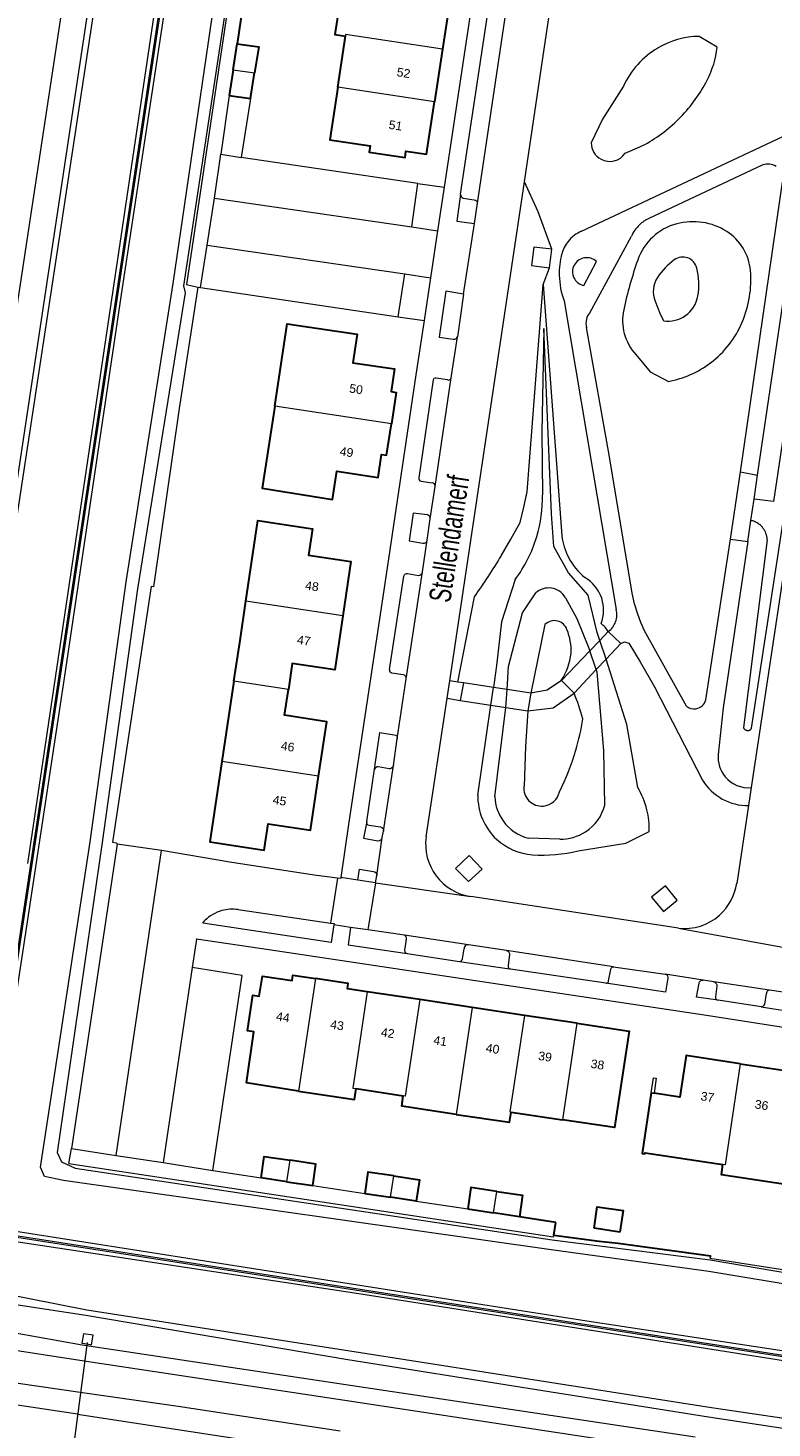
# Model space of a CAD drawing. Header units: metres. Extents: x 120324 to 133000, y 395500 to 402438.
# Tile 43 of 95: x 126300 to 126386, y 399395 to 399556. Entities that reach past the tile are written whole.
import ezdxf

# ---------------------------------------------------------------- set-up
doc = ezdxf.new("R2010")
doc.units = ezdxf.units.M
doc.linetypes.add('DGN1', pattern=[76.057638, 0, -76.057638])
doc.linetypes.add('DGN2', pattern=[101.410184, 50.705092, -50.705092])
for name, color, linetype, lineweight, true_color in [('gg-afsc-erfafscheiding', 7, 'Continuous', 0, 0x00ff32), ('gg-afsc-geluidsscherm', 7, 'Continuous', 13, 0x967800), ('gg-afsc-hekwerk', 7, 'Continuous', 30, 0x00d228), ('gg-afsc-muur', 7, 'Continuous', 13, 0xffc800), ('gg-bbg-tussenscheiding', 7, 'Continuous', 0, 0x967800), ('gg-knt-BGT kruinlijn', 7, 'Continuous', 0, 0x787878), ('gg-kntw-bovenkant insteek waterloop', 7, 'Continuous', 0, 0xa0a0ff), ('gg-kntw-greppel-droge sloot', 7, 'DGN2', 0, 0x00c8ff), ('gg-kwrk-duiker nz buis', 7, 'DGN2', 0, 0x969696), ('gg-kwrk-kunstwerk', 7, 'Continuous', 0, 0xd2d2d2), ('gg-kwrk-kunstwerk niveau 01', 7, 'Continuous', 0, 0xd2d2d2), ('gg-kwrk-uitstroombak niveau min 01', 7, 'Continuous', 0, 0x477c96), ('gt-grn-groengrens', 7, 'Continuous', 0, 0x96c800), ('gt-grn-weggrens', 7, 'Continuous', 0, 0x787878)]:
    doc.layers.add(name, color=color, linetype=linetype, lineweight=lineweight, true_color=true_color)
for name, color, linetype, lineweight in [('gg-anno-huisnummerreeks BGT', 7, 'Continuous', 13), ('gg-anno-openbare ruimte label', 7, 'Continuous', 13), ('gg-bbg-bijgebouw', 1, 'Continuous', 30), ('gg-bbg-hoofdgebouw', 1, 'Continuous', 30), ('gg-bbg-luifel en loopbrug', 1, 'DGN2', 0), ('gg-knt-bovenkant onderkant talud', 7, 'Continuous', 0), ('gg-knt-verharding', 7, 'Continuous', 0), ('gg-knt-verharding nz', 7, 'DGN2', 0), ('gt-grn-vlakafsluiter', 6, 'DGN1', 0)]:
    doc.layers.add(name, color=color, linetype=linetype, lineweight=lineweight)
doc.styles.add('StyleArial', font='arial.ttf')

msp = doc.modelspace()

# ---------------------------------------------------------------- linework, layer by layer
at = {"layer": 'gg-afsc-erfafscheiding'}
for p, q in [((126323.35, 399548.2), (126322.39, 399541.45)), ((126322.39, 399541.45), (126324.74, 399541.1))]:
    msp.add_line(p, q, dxfattribs=at)
at = {"layer": 'gg-afsc-erfafscheiding', "flags": 128}
msp.add_lwpolyline([(126314.68, 399491.81), (126314.38, 399491.84), (126309.97, 399462.52), (126310.36, 399462.46), (126310.51, 399462.29)], dxfattribs=at)
at = {"layer": 'gg-afsc-geluidsscherm', "flags": 128}
for points in [[(126433.52, 399396.19), (126294.27, 399417.89), (126294.31, 399418.57), (126384.69, 400018.49), (126392.39, 400081.87), (126401.39, 400173.18), (126405.81, 400237.07), (126415.18, 400254.39), (126416.93, 400270.19), (126421.51, 400378.06), (126422.45, 400394.05), (126423.96, 400411.15), (126518.09, 400411.48), (126520.28, 400409.53)], [(126433.52, 399396.19), (126433.54, 399396.34), (126294.44, 399418.02), (126294.46, 399418.55), (126384.84, 400018.47), (126392.54, 400081.86), (126401.54, 400173.16), (126405.96, 400237.06), (126415.32, 400254.32), (126417.08, 400270.17), (126421.65, 400378.05), (126422.6, 400394.04), (126424.1, 400410.99), (126518.09, 400411.33), (126520.28, 400409.37)]]:
    msp.add_lwpolyline(points, dxfattribs=at)
at = {"layer": 'gg-afsc-hekwerk'}
for p, q in [((126325.13, 399560.09), (126324.28, 399554.13)), ((126360.85, 399418.89), (126356.66, 399419.54)), ((126360.62, 399417.42), (126360.85, 399418.89))]:
    msp.add_line(p, q, dxfattribs=at)
at = {"layer": 'gg-afsc-hekwerk', "flags": 128}
msp.add_lwpolyline([(126360.62, 399417.42), (126365.8, 399416.72), (126367.98, 399416.51), (126378.61, 399415.04)], dxfattribs=at)
at = {"layer": 'gg-afsc-muur', "flags": 128}
msp.add_lwpolyline([(126371.79, 399433.74), (126372.05, 399435.49), (126372.37, 399435.45), (126372.11, 399433.7)], dxfattribs=at)
at = {"layer": 'gg-bbg-bijgebouw'}
for p, q in [((126323.81, 399551.16), (126324.28, 399554.13)), ((126323.81, 399551.16), (126323.35, 399548.2)), ((126325.8, 399547.84), (126326.27, 399550.8)), ((126323.35, 399548.2), (126325.8, 399547.84)), ((126329.96, 399423.55), (126327, 399424)), ((126329.96, 399423.55), (126332.93, 399423.11)), ((126338.9, 399422.21), (126341.86, 399421.77)), ((126344.82, 399421.32), (126341.86, 399421.77)), ((126350.73, 399420.43), (126353.69, 399419.99)), ((126356.66, 399419.54), (126353.69, 399419.99)), ((126368.19, 399417.78), (126365.22, 399418.21))]:
    msp.add_line(p, q, dxfattribs=at)
at = {"layer": 'gg-bbg-bijgebouw', "flags": 128}
for points in [[(126324.28, 399554.13), (126326.74, 399553.77), (126326.27, 399550.8)], [(126327, 399424), (126327.37, 399426.45), (126330.33, 399426.01)], [(126332.93, 399423.11), (126333.29, 399425.57), (126330.33, 399426.01)], [(126342.23, 399424.22), (126339.27, 399424.66), (126338.9, 399422.21)], [(126342.23, 399424.22), (126345.19, 399423.77), (126344.82, 399421.32)], [(126354.06, 399422.44), (126351.09, 399422.88), (126350.73, 399420.43)], [(126354.06, 399422.44), (126357.02, 399422), (126356.66, 399419.54)], [(126365.22, 399418.21), (126365.58, 399420.67), (126368.55, 399420.24), (126368.19, 399417.78)]]:
    msp.add_lwpolyline(points, dxfattribs=at)
at = {"layer": 'gg-bbg-hoofdgebouw'}
for p, q in [((126348.75, 399559.54), (126347.83, 399553.52)), ((126335.8, 399549.16), (126336.68, 399555.02)), ((126347.83, 399553.52), (126346.91, 399547.49)), ((126323.89, 399480.99), (126322.51, 399471.78)), ((126345.21, 399444.45), (126339.19, 399445.35)), ((126351.22, 399443.54), (126345.21, 399444.45)), ((126357.24, 399442.64), (126351.22, 399443.54)), ((126363.26, 399441.73), (126357.24, 399442.64)), ((126337.92, 399434.24), (126343.33, 399433.41)), ((126371.79, 399433.74), (126372.11, 399433.7)), ((126355.7, 399431.55), (126361.59, 399430.67))]:
    msp.add_line(p, q, dxfattribs=at)
at = {"layer": 'gg-bbg-hoofdgebouw', "flags": 128}
for points in [[(126336.42, 399561.39), (126335.49, 399555.21), (126336.68, 399555.02)], [(126335.8, 399549.16), (126334.89, 399543.13), (126339.54, 399542.43), (126339.43, 399541.7), (126343.53, 399541.08), (126343.64, 399541.81), (126345.99, 399541.46), (126346.91, 399547.49)], [(126328.57, 399512.57), (126330, 399522.01), (126338.04, 399520.8), (126337.55, 399517.54), (126342.32, 399516.82), (126341.92, 399514.22), (126342.52, 399514.13), (126341.97, 399510.52)], [(126328.57, 399512.57), (126327.14, 399503.13), (126335.2, 399501.84), (126335.69, 399505.09), (126340.44, 399504.38), (126340.83, 399507), (126341.42, 399506.91), (126341.97, 399510.52)], [(126325.27, 399490.19), (126326.65, 399499.44), (126332.91, 399498.49), (126332.46, 399495.46), (126337.32, 399494.73), (126336.4, 399488.51)], [(126323.89, 399480.99), (126324.59, 399485.65), (126325.27, 399490.19)], [(126336.4, 399488.51), (126335.47, 399482.3), (126330.58, 399483.02), (126330.14, 399480.05)], [(126333.61, 399470.11), (126334.54, 399476.31), (126329.69, 399477.08), (126330.14, 399480.05)], [(126322.51, 399471.78), (126321.13, 399462.54), (126327.35, 399461.61), (126327.81, 399464.63), (126332.67, 399463.91), (126333.61, 399470.11)], [(126331.32, 399433.96), (126325.32, 399434.89), (126326.18, 399440.74), (126325.46, 399440.86), (126326.07, 399444.96), (126326.8, 399444.85), (126327.16, 399447.16), (126330.57, 399446.65), (126330.67, 399447.25), (126333.26, 399446.86)], [(126339.19, 399445.35), (126336.93, 399445.7), (126337.02, 399446.29), (126333.26, 399446.86)], [(126363.26, 399441.73), (126369.27, 399440.83), (126367.59, 399429.78), (126361.59, 399430.67)], [(126381.99, 399437.09), (126375.78, 399438.02), (126375.07, 399433.26), (126372.11, 399433.7)], [(126381.99, 399437.09), (126388.2, 399436.16), (126387.48, 399431.36), (126390.42, 399430.93)], [(126331.32, 399433.96), (126337.73, 399432.97), (126337.92, 399434.24)], [(126349.38, 399431.28), (126343.15, 399432.22), (126343.33, 399433.41)], [(126371.79, 399433.74), (126370.76, 399426.8), (126371.07, 399426.76), (126371.09, 399426.86), (126380.02, 399425.53)], [(126349.38, 399431.28), (126355.51, 399430.37), (126355.7, 399431.55)], [(126390.74, 399430.88), (126389.53, 399422.78), (126389.21, 399422.82), (126389.23, 399422.92), (126379.84, 399424.33), (126380.02, 399425.53)]]:
    msp.add_lwpolyline(points, dxfattribs=at)
at = {"layer": 'gg-bbg-luifel en loopbrug'}
msp.add_line((126325.8, 399547.84), (126324.74, 399541.1), dxfattribs=at)
at = {"layer": 'gg-bbg-tussenscheiding'}
for p, q in [((126323.81, 399551.16), (126326.27, 399550.8)), ((126346.91, 399547.49), (126335.8, 399549.16)), ((126341.97, 399510.52), (126328.57, 399512.57)), ((126336.4, 399488.51), (126325.27, 399490.19)), ((126330.14, 399480.05), (126323.89, 399480.99)), ((126333.61, 399470.11), (126322.51, 399471.78)), ((126333.26, 399446.86), (126331.32, 399433.96)), ((126351.22, 399443.54), (126349.38, 399431.28)), ((126363.26, 399441.73), (126361.59, 399430.67)), ((126329.96, 399423.55), (126330.33, 399426.01)), ((126341.86, 399421.77), (126342.23, 399424.22)), ((126353.69, 399419.99), (126354.06, 399422.44))]:
    msp.add_line(p, q, dxfattribs=at)
at = {"layer": 'gg-bbg-tussenscheiding', "flags": 128}
for points in [[(126347.83, 399553.52), (126336.7, 399555.19), (126336.68, 399555.02)], [(126339.19, 399445.35), (126337.53, 399434.3), (126337.92, 399434.24)], [(126345.21, 399444.45), (126343.54, 399433.37), (126343.33, 399433.41)], [(126357.24, 399442.64), (126355.57, 399431.56), (126355.7, 399431.55)], [(126381.99, 399437.09), (126380.26, 399425.49), (126380.02, 399425.53)]]:
    msp.add_lwpolyline(points, dxfattribs=at)
at = {"layer": 'gg-knt-BGT kruinlijn', "flags": 128}
for points in [[(126300.24, 399460.06), (126317.15, 399573.62), (126327.85, 399643.47), (126345.99, 399764.26)], [(126332.51, 399664.4), (126327, 399627.41), (126326.35, 399625.57), (126325.75, 399624.25), (126321.63, 399595.51), (126311.05, 399526.14), (126304.4, 399481.34), (126295.28, 399421.41)], [(126298.62, 399417.9), (126364.38, 399407.6), (126399.15, 399402.33), (126431.76, 399397.41), (126433.87, 399396.78), (126434.09, 399396.11), (126433.45, 399395.66), (126412.32, 399399), (126379.48, 399404.18), (126338.24, 399410.69), (126295.09, 399417.22)]]:
    msp.add_lwpolyline(points, dxfattribs=at)
at = {"layer": 'gg-knt-bovenkant onderkant talud'}
for p, q in [((126379.35, 399553.73), (126377.29, 399554.99)), ((126359.37, 399526.52), (126361.52, 399497.66)), ((126349.6, 399480.89), (126351.49, 399490.67)), ((126359.59, 399487.49), (126357.95, 399479.61)), ((126366.61, 399483.51), (126365.89, 399485.67)), ((126365.48, 399482.32), (126364.73, 399484.46)), ((126353.39, 399478.24), (126353.67, 399480.27)), ((126355.1, 399477.98), (126355.24, 399480.02)), ((126351.88, 399467.93), (126353.39, 399478.24)), ((126353.84, 399467.71), (126355.1, 399477.98)), ((126361.3, 399462.86), (126357.69, 399462.98))]:
    msp.add_line(p, q, dxfattribs=at)
at = {"layer": 'gg-knt-bovenkant onderkant talud', "flags": 128}
for points in [[(126434.42, 399388.98), (126411.64, 399392.76), (126378.69, 399397.61), (126337.19, 399404.11), (126307.02, 399408.81), (126293.82, 399411.42), (126291.52, 399412.39), (126289.26, 399414.33), (126287.82, 399416.56), (126287.7, 399418.68), (126288.23, 399421.75), (126293.23, 399462.2), (126310.8, 399577.42), (126321.79, 399641.66), (126324.83, 399661.28)], [(126368.6, 399549.29), (126366.2, 399545.49), (126364.9, 399542.76)], [(126368.81, 399541.57), (126370.48, 399542.3), (126371.07, 399542.58)], [(126360.38, 399530.55), (126358.8, 399534.84), (126357.23, 399538.3)], [(126354.57, 399495.36), (126355.69, 399497.27), (126356.76, 399499.19), (126357.18, 399500.96), (126357.56, 399502.73), (126359.37, 399526.52)], [(126372.25, 399524.61), (126372.76, 399523.22), (126373.21, 399522.34)], [(126365.89, 399485.67), (126365.59, 399486.59), (126364.55, 399490.86), (126362.31, 399493.43), (126360.6, 399496.43), (126360.35, 399500.21), (126359.47, 399521.45), (126359.24, 399509.62), (126359.29, 399502.38)], [(126370.01, 399518.48), (126371.66, 399516.48), (126373.76, 399515.39)], [(126356.16, 399492.67), (126354.59, 399487.82), (126354.01, 399482.8), (126353.67, 399480.27)], [(126355.24, 399480.02), (126355.41, 399482.68), (126357.01, 399488.84), (126358.55, 399491.12)], [(126361.94, 399490.57), (126363.25, 399488.17), (126364.54, 399484.99), (126364.73, 399484.46)], [(126370.23, 399468.81), (126369, 399476.03), (126366.61, 399483.51)], [(126366.46, 399466.77), (126366.33, 399473.05), (126365.59, 399482.01), (126365.48, 399482.32)], [(126357.61, 399477.59), (126357.37, 399473.48), (126357.19, 399468.94)], [(126363.41, 399461.53), (126368.88, 399462.41), (126371.54, 399463.74)]]:
    msp.add_lwpolyline(points, dxfattribs=at)
at = {"layer": 'gg-knt-bovenkant onderkant talud'}
for centre, radius, start, end in [((126377.51, 399545.17), 9.82, 91.3352, 120.5079), ((126377.54, 399545.14), 9.86, 120.5488, 155.1235), ((126368.64, 399554.93), 10.78, 332.5712, 353.592), ((126362.24, 399558.25), 17.99, 315.8732, 332.5721), ((126362.22, 399558.3), 18.04, 299.3675, 315.7955), ((126367.04, 399542.78), 2.14, 180.5733, 241.6793), ((126367.04, 399542.78), 2.14, 241.6044, 325.4976), ((126376.38, 399527.2), 6.5, 104.8709, 160.9909), ((126376.58, 399526.47), 7.25, 57.67, 104.9007), ((126377.3, 399527.61), 5.9, 4.9631, 57.6618), ((126418.59, 399512.62), 51.16, 160.9475, 167.5793), ((126379.54, 399522.5), 8.53, 126.7947, 145.5138), ((126375.42, 399528.01), 1.65, 13.8723, 126.8425), ((126369.32, 399526.51), 7.93, 350.5025, 13.8257), ((126370.82, 399527.05), 12.4, 336.8689, 4.9363), ((126374.84, 399525.73), 2.82, 145.512, 203.3049), ((126373.72, 399525.78), 3.47, 305.0129, 350.51), ((126374.28, 399522.37), 5.78, 167.5007, 222.358), ((126373.72, 399525.79), 3.48, 261.7322, 304.9741), ((126371.67, 399526.68), 11.48, 307.082, 336.9043), ((126371.63, 399526.74), 11.55, 280.6397, 307.0715), ((126343.74, 399502.03), 15.56, 343.4076, 1.2714), ((126343.7, 399502.04), 15.6, 323.0601, 343.4289), ((126368.86, 399498.62), 7.41, 187.4665, 207.3485), ((126282.42, 399539.36), 84.51, 324.8146, 328.6207), ((126368.83, 399498.61), 7.38, 207.3702, 230.9356), ((126362, 399489.15), 4.32, 18.3746, 59.6965), ((126360.02, 399489.49), 2.2, 81.9957, 132.2324), ((126360.02, 399489.49), 2.2, 29.3706, 82.0092), ((126362, 399489.15), 4.32, 338.9196, 18.3693), ((126360.67, 399486.41), 1.53, 76.0094, 135.0551), ((126360.67, 399486.41), 1.53, 18.9381, 75.843), ((126356.29, 399484.51), 6.3, 357.1574, 22.3365), ((126363.69, 399484.66), 3.76, 32.5969, 51.4948), ((126355.21, 399485.05), 7.42, 327.5068, 353.422), ((126340.87, 399470.38), 23.91, 15.2533, 22.732), ((126336, 399481.03), 28.28, 343.6312, 351.1297), ((126336.03, 399481.03), 28.25, 333.2071, 343.6096), ((126359.23, 399468.71), 2.06, 173.6297, 274.9959), ((126362.6, 399464.13), 8.95, 13.6623, 31.5044), ((126358.61, 399467.79), 6.73, 178.7888, 227.1086), ((126358.95, 399467.94), 5.12, 182.5351, 215.6875), ((126359.23, 399468.71), 2.06, 275.0707, 348.471), ((126361.38, 399468.12), 5.26, 303.1697, 345.1646), ((126362.67, 399464.13), 8.88, 357.4602, 13.7801), ((126358.94, 399467.93), 5.11, 215.6416, 255.8092), ((126358.63, 399467.8), 6.74, 227.0597, 266.0822), ((126361.37, 399468.14), 5.28, 269.2269, 303.0787), ((126359.32, 399478.03), 17, 266.1148, 283.9172)]:
    msp.add_arc(centre, radius, start, end, dxfattribs=at)
at = {"layer": 'gg-knt-verharding'}
for p, q in [((126349.91, 399536.89), (126354.88, 399569.86)), ((126357.23, 399538.3), (126361.45, 399566.52)), ((126363.79, 399532.64), (126388.2, 399544.11)), ((126321.66, 399536.43), (126322.39, 399541.45)), ((126344.99, 399538.12), (126324.74, 399541.1)), ((126394.27, 399542.12), (126383.26, 399468.78)), ((126384.59, 399540.24), (126371.51, 399534.1)), ((126383.99, 399504.65), (126389.16, 399539.55)), ((126344.31, 399533.12), (126344.99, 399538.12)), ((126348.67, 399481.03), (126357.23, 399538.3)), ((126382.04, 399505.01), (126386.86, 399538.26)), ((126320.84, 399531.04), (126321.66, 399536.43)), ((126348.02, 399537.68), (126347.27, 399532.68)), ((126351.49, 399533.51), (126351.83, 399535.83)), ((126344.31, 399533.12), (126347.27, 399532.68)), ((126350.24, 399525.4), (126351.49, 399533.51)), ((126369.5, 399532.04), (126364.71, 399523.23)), ((126320.05, 399526.16), (126320.84, 399531.04)), ((126360.12, 399528.44), (126360.38, 399530.55)), ((126364.07, 399526.38), (126365.49, 399529.15)), ((126318.45, 399526.51), (126319.76, 399526.22)), ((126342.74, 399522.82), (126343.5, 399527.73)), ((126343.5, 399527.73), (126346.46, 399527.29)), ((126346.46, 399527.29), (126345.72, 399522.39)), ((126319.76, 399526.22), (126320.05, 399526.16)), ((126320.05, 399526.16), (126342.74, 399522.82)), ((126350.24, 399525.4), (126349.56, 399520.52)), ((126348.83, 399515.8), (126349.56, 399520.52)), ((126346.41, 399499.64), (126347, 399503.34)), ((126346.07, 399497.19), (126346.41, 399499.64)), ((126345.55, 399493.54), (126346.07, 399497.19)), ((126378.05, 399478.85), (126380.87, 399497.3)), ((126342.64, 399474.36), (126343.66, 399481.25)), ((126348.36, 399479.04), (126348.67, 399481.03)), ((126349.6, 399480.89), (126348.67, 399481.03)), ((126350.23, 399480.79), (126349.6, 399480.89)), ((126345.94, 399463.13), (126348.36, 399479.04)), ((126348.36, 399479.04), (126349.87, 399478.79)), ((126342.19, 399471.3), (126342.64, 399474.36)), ((126339.13, 399464.89), (126340.02, 399470.89)), ((126383.26, 399468.78), (126382.95, 399466.71)), ((126382.95, 399466.71), (126381.61, 399457.79)), ((126310.51, 399462.29), (126305.25, 399427.35)), ((126315.57, 399461.57), (126310.51, 399462.29)), ((126340.3, 399458.71), (126340.92, 399463.06)), ((126340.92, 399463.06), (126341.04, 399463.77)), ((126335.77, 399458.39), (126334.97, 399453.24)), ((126340.15, 399457.86), (126338.13, 399458.16)), ((126340.15, 399457.86), (126339.28, 399452.45)), ((126340.15, 399457.86), (126340.3, 399458.71)), ((126374.91, 399452.66), (126351.08, 399456.27)), ((126320.32, 399453.22), (126320.56, 399453.53)), ((126339.28, 399452.45), (126337.29, 399452.73)), ((126319.6, 399451.38), (126319.11, 399448.15)), ((126343.47, 399451.84), (126339.28, 399452.45)), ((126343.6, 399451.75), (126343.47, 399451.84)), ((126343.77, 399449.75), (126349.77, 399448.84)), ((126355.18, 399450.07), (126350.81, 399450.73)), ((126349.77, 399448.84), (126355.52, 399447.99)), ((126367.47, 399448.23), (126373.37, 399447.39)), ((126377.76, 399446.67), (126373.37, 399447.39)), ((126378.99, 399446.51), (126377.76, 399446.67)), ((126388.73, 399445.03), (126385.36, 399445.54)), ((126384.39, 399443.64), (126379.46, 399444.38)), ((126304.93, 399425.64), (126305.25, 399427.35)), ((126305.25, 399427.35), (126310.37, 399426.57)), ((126310.37, 399426.57), (126315.77, 399425.76)), ((126315.77, 399425.76), (126321.46, 399424.84)), ((126321.46, 399424.84), (126327, 399424)), ((126332.93, 399423.11), (126338.9, 399422.21)), ((126344.82, 399421.32), (126350.73, 399420.43)), ((126306.72, 399402.98), (126295.96, 399404.61)), ((126336.61, 399398.44), (126306.72, 399402.98)), ((126306.26, 399399.37), (126285.34, 399402.37)), ((126305.94, 399396.87), (126291, 399399.1)), ((126305.94, 399396.87), (126335.71, 399392.33))]:
    msp.add_line(p, q, dxfattribs=at)
at = {"layer": 'gg-knt-verharding', "flags": 128}
for points in [[(126354.05, 399578.28), (126353.9, 399577.09), (126351.91, 399563.63), (126348.02, 399537.68)], [(126325.66, 399572.16), (126325.27, 399572.22), (126318.45, 399526.51)], [(126349.91, 399536.89), (126349.49, 399533.77), (126351.49, 399533.51)], [(126349.91, 399536.89), (126349.94, 399536.72), (126350.02, 399536.58), (126350.1, 399536.5), (126350.2, 399536.43), (126351.48, 399536.24), (126351.61, 399536.19), (126351.72, 399536.1), (126351.8, 399535.97), (126351.83, 399535.83)], [(126360.38, 399530.55), (126358.33, 399530.81), (126358.06, 399528.7), (126360.12, 399528.44)], [(126350.24, 399525.4), (126348.23, 399525.74), (126347.46, 399520.47), (126349.07, 399520.24), (126349.24, 399520.24), (126349.4, 399520.32), (126349.49, 399520.41), (126349.56, 399520.52)], [(126361.78, 399524.63), (126365.03, 399505.34), (126367.76, 399489.22)], [(126345.72, 399522.39), (126344.78, 399516.16), (126341.21, 399492.22), (126337.09, 399464.81), (126336.17, 399458.45)], [(126375.83, 399478.14), (126371.01, 399486.77), (126370.6, 399487.72), (126370.24, 399488.69), (126369.87, 399489.88), (126369.58, 399491.09), (126366.98, 399506.73), (126364.37, 399521.56)], [(126348.4, 399515.56), (126347.12, 399515.77), (126346.98, 399515.77), (126346.85, 399515.71), (126346.77, 399515.59), (126345.1, 399504.34), (126345.1, 399504.22), (126345.14, 399504.11), (126345.24, 399504), (126345.38, 399503.94), (126346.65, 399503.74)], [(126348.73, 399515.64), (126348.79, 399515.71), (126348.83, 399515.8)], [(126346.41, 399499.64), (126346.4, 399499.78), (126346.34, 399499.91), (126346.23, 399500.02), (126346.09, 399500.07), (126344.48, 399500.28), (126343.99, 399497.11), (126345.59, 399496.84)], [(126345.93, 399496.91), (126346.03, 399497.04), (126346.07, 399497.19)], [(126382.87, 399497.01), (126380.06, 399477.94), (126379.46, 399472.58)], [(126341.75, 399482.32), (126343.39, 399493.06), (126343.46, 399493.19), (126343.57, 399493.3), (126343.68, 399493.35), (126343.8, 399493.36), (126345.08, 399493.12), (126345.23, 399493.16), (126345.36, 399493.23), (126345.48, 399493.37), (126345.55, 399493.54)], [(126368.3, 399485.3), (126368.73, 399485.5), (126369.22, 399485.36), (126370.52, 399483.23), (126372.15, 399480.35), (126377.66, 399469.63)], [(126343.32, 399481.73), (126342.03, 399481.93), (126341.92, 399481.96), (126341.83, 399482.02)], [(126361.47, 399481.06), (126359.84, 399479.97), (126357.95, 399479.61)], [(126357.61, 399477.59), (126360.55, 399477.95), (126362.93, 399479.62)], [(126340.02, 399470.89), (126340.65, 399475.11), (126342.3, 399474.85), (126342.46, 399474.79), (126342.58, 399474.67), (126342.64, 399474.52), (126342.64, 399474.36)], [(126342.19, 399471.3), (126342.12, 399471.14), (126341.99, 399471.01), (126341.86, 399470.95), (126341.71, 399470.93), (126340.46, 399471.16), (126340.33, 399471.15), (126340.21, 399471.1), (126340.1, 399471.01), (126340.02, 399470.89)], [(126339.13, 399464.89), (126338.78, 399462.98), (126340.42, 399462.68), (126340.59, 399462.7), (126340.74, 399462.78), (126340.85, 399462.91), (126340.92, 399463.06)], [(126339.13, 399464.89), (126339.12, 399464.76), (126339.16, 399464.63), (126339.26, 399464.52), (126339.41, 399464.47), (126340.72, 399464.29), (126340.86, 399464.22), (126340.97, 399464.11), (126341.04, 399463.95), (126341.04, 399463.77)], [(126335.77, 399458.39), (126333.12, 399458.75), (126323.43, 399460.21), (126315.57, 399461.57)], [(126350.81, 399457.99), (126352.4, 399459.41), (126350.91, 399460.99), (126349.34, 399459.48), (126350.81, 399457.99)], [(126338.13, 399458.16), (126338.3, 399459.42), (126339.9, 399459.16), (126340.07, 399459.11), (126340.2, 399459.01), (126340.28, 399458.87), (126340.3, 399458.71)], [(126336.17, 399458.45), (126336.15, 399458.34), (126335.77, 399458.39)], [(126371.82, 399456.22), (126373.18, 399454.56), (126374.76, 399455.85), (126373.41, 399457.51), (126371.82, 399456.22)], [(126324.38, 399454.78), (126332.15, 399453.64), (126334.97, 399453.24)], [(126335.35, 399453.02), (126335.05, 399451.01), (126320.32, 399453.22)], [(126334.97, 399453.24), (126335.38, 399453.19), (126335.35, 399453.02)], [(126337.29, 399452.73), (126337.01, 399450.73), (126343.77, 399449.75)], [(126422.98, 399435.84), (126409.22, 399437.91), (126405.57, 399438.44), (126397.04, 399439.75), (126387.21, 399441.22), (126378.14, 399442.63), (126327.91, 399450.15), (126319.6, 399451.38)], [(126343.65, 399451.38), (126343.47, 399450.12), (126343.49, 399449.98), (126343.55, 399449.86), (126343.65, 399449.79), (126343.77, 399449.75)], [(126349.77, 399448.84), (126349.85, 399448.83), (126349.99, 399448.89), (126350.09, 399449), (126350.14, 399449.14), (126350.33, 399450.28)], [(126350.81, 399450.73), (126350.66, 399450.73), (126350.53, 399450.69)], [(126355.18, 399450.07), (126355.34, 399450.01), (126355.46, 399449.9), (126355.52, 399449.76), (126355.52, 399449.61), (126355.35, 399448.37), (126355.36, 399448.22), (126355.42, 399448.09), (126355.52, 399447.99)], [(126321.46, 399424.84), (126324.85, 399447.22), (126319.11, 399448.15)], [(126366.58, 399446.33), (126355.65, 399447.94), (126355.52, 399447.99)], [(126366.58, 399446.33), (126366.68, 399446.35), (126366.8, 399446.42), (126366.87, 399446.51), (126366.9, 399446.62), (126367.15, 399447.9), (126367.2, 399448.05), (126367.31, 399448.16), (126367.47, 399448.23)], [(126373.37, 399447.39), (126373.53, 399447.32), (126373.65, 399447.19), (126373.69, 399447.04), (126373.68, 399446.9), (126373.44, 399445.32), (126366.58, 399446.33)], [(126379.46, 399444.38), (126376.98, 399444.75), (126377.27, 399446.35), (126377.33, 399446.51), (126377.45, 399446.62), (126377.6, 399446.68), (126377.76, 399446.67)], [(126378.99, 399446.51), (126379.13, 399446.43), (126379.24, 399446.31), (126379.3, 399446.16), (126379.32, 399446.01), (126379.15, 399444.78), (126379.15, 399444.65), (126379.2, 399444.53), (126379.31, 399444.43), (126379.46, 399444.38)], [(126384.39, 399443.64), (126384.52, 399443.65), (126384.65, 399443.7), (126384.75, 399443.8), (126384.81, 399443.92), (126385.01, 399445.15)], [(126384.39, 399443.64), (126388.79, 399442.95), (126389.07, 399444.55), (126389.07, 399444.72), (126389.01, 399444.87), (126388.89, 399444.98), (126388.73, 399445.03)], [(126385.36, 399445.54), (126385.25, 399445.52), (126385.16, 399445.47)], [(126304.93, 399425.64), (126360.58, 399417.23), (126360.62, 399417.42)], [(126336.1, 399394.93), (126317.48, 399397.76), (126306.26, 399399.37)], [(126433.4, 399383.85), (126376.92, 399392.31), (126336.61, 399398.44)]]:
    msp.add_lwpolyline(points, dxfattribs=at)
at = {"layer": 'gg-knt-verharding'}
for centre, radius, start, end in [((126385.17, 399538.61), 1.73, 56.8321, 109.5653), ((126373.28, 399530.36), 4.13, 133.5106, 155.9927), ((126373.29, 399530.36), 4.14, 115.3877, 133.5481), ((126365.39, 399528.95), 4.02, 141.4401, 164.832), ((126365.38, 399528.95), 4.02, 113.3113, 141.3813), ((126370.31, 399527.76), 9.09, 165.6869, 181.2312), ((126364.37, 399527.98), 1.62, 151.8037, 259.1531), ((126364.37, 399527.97), 1.62, 46.2562, 151.7651), ((126370.34, 399527.76), 9.11, 181.2678, 200.1248), ((126366.09, 399522.08), 1.8, 165.6034, 196.8822), ((126366.1, 399522.08), 1.81, 140.2038, 165.5002), ((126348.5, 399515.9), 0.348, 254.5312, 312.3012), ((126346.61, 399503.36), 0.386, 357.0385, 84.7687), ((126345.68, 399497.22), 0.391, 256.5225, 309.1447), ((126365.4, 399488.63), 2.44, 340.2601, 13.9828), ((126365.41, 399488.63), 2.43, 306.7863, 340.1633), ((126342.04, 399482.23), 0.303, 162.4673, 225.3415), ((126343.22, 399481.3), 0.443, 353.7852, 77.4706), ((126376.71, 399479.2), 1.38, 278.8851, 345.3474), ((126376.71, 399479.2), 1.38, 230.2029, 278.8726), ((126382.95, 399472.27), 3.5, 174.883, 220.4099), ((126382.91, 399472.88), 6.17, 211.8148, 241.2829), ((126382.95, 399472.27), 3.5, 220.4156, 275.0218), ((126382.91, 399472.89), 6.18, 241.3122, 270.3011), ((126352.01, 399462.32), 6.12, 172.426, 216.8063), ((126352.01, 399462.32), 6.12, 216.7954, 261.2517), ((126375.59, 399458.7), 6.08, 311.546, 351.4842), ((126323.69, 399450.45), 4.38, 105.9444, 135.4729), ((126323.69, 399450.44), 4.39, 80.9291, 105.8924), ((126375.6, 399458.69), 6.08, 263.5329, 311.5334), ((126343.34, 399451.52), 0.345, 334.319, 41.1297), ((126350.72, 399450.34), 0.395, 118.7532, 189.2401), ((126385.38, 399445.17), 0.375, 126.6172, 182.8599)]:
    msp.add_arc(centre, radius, start, end, dxfattribs=at)
at = {"layer": 'gg-knt-verharding nz'}
for p, q in [((126351.83, 399535.83), (126357.01, 399570.31)), ((126321.66, 399536.43), (126344.31, 399533.12)), ((126347.27, 399532.68), (126346.46, 399527.29)), ((126320.84, 399531.04), (126343.5, 399527.73)), ((126347, 399503.34), (126348.83, 399515.8)), ((126343.66, 399481.25), (126345.55, 399493.54)), ((126341.04, 399463.77), (126342.19, 399471.3)), ((126310.37, 399426.57), (126315.57, 399461.57)), ((126350.81, 399450.73), (126343.47, 399451.84)), ((126367.47, 399448.23), (126355.18, 399450.07)), ((126319.11, 399448.15), (126315.77, 399425.76)), ((126385.36, 399445.54), (126378.99, 399446.51))]:
    msp.add_line(p, q, dxfattribs=at)
at = {"layer": 'gg-kntw-bovenkant insteek waterloop', "flags": 128}
for points in [[(126289.73, 399462.93), (126307.24, 399578.34), (126315.62, 399632.7), (126316.12, 399636.41), (126316.86, 399637.46), (126318.32, 399636.71), (126318.89, 399635.48), (126310.07, 399577.61), (126292.67, 399462.25)], [(126326.82, 399591.24), (126332.45, 399624.44), (126332.88, 399624.71), (126333.35, 399624.53), (126333.44, 399623.72), (126328.3, 399591.02), (126325.08, 399572.31), (126318.09, 399526.37), (126318.29, 399525.56), (126312.84, 399491.6), (126308.76, 399462.48), (126303.6, 399426.9), (126304.09, 399425.84), (126305.66, 399425.12), (126360.41, 399416.87), (126378.56, 399414.59), (126389.55, 399412.73), (126400.02, 399411.11), (126434.3, 399405.6), (126437.59, 399405.01)], [(126437.43, 399404.21), (126434.18, 399404.9), (126399.8, 399410.38), (126389.45, 399411.43), (126378.39, 399413.26), (126360.32, 399415.74), (126304.32, 399423.7), (126302.17, 399424.16), (126301.71, 399425.22), (126307.4, 399462.55), (126311.53, 399492.39), (126316.9, 399526.63), (126323.67, 399572.65), (126326.82, 399591.24)], [(126295.06, 399410.04), (126306.91, 399408.25), (126336.96, 399403.14), (126378.36, 399396.57), (126411.26, 399391.58)], [(126376.82, 399394.24), (126337.52, 399400.12), (126306.47, 399404.79), (126296.19, 399406.63)]]:
    msp.add_lwpolyline(points, dxfattribs=at)
at = {"layer": 'gg-kntw-greppel-droge sloot'}
msp.add_line((126385.1, 399497.21), (126382.37, 399475.66), dxfattribs=at)
at = {"layer": 'gg-kntw-greppel-droge sloot', "flags": 128}
for points in [[(126383.31, 399475.59), (126387.78, 399504.79), (126393.16, 399539.49)], [(126391.52, 399539.95), (126385.82, 399501.63), (126383.59, 399501.88)]]:
    msp.add_lwpolyline(points, dxfattribs=at)
at = {"layer": 'gg-kntw-greppel-droge sloot'}
for centre, radius, start, end in [((126382.75, 399497.13), 2.35, 34.7973, 78.3684), ((126382.74, 399497.13), 2.36, 2.1211, 34.7488), ((126382.86, 399475.86), 0.525, 202.1459, 254.1942), ((126382.86, 399475.86), 0.527, 253.955, 329.1182)]:
    msp.add_arc(centre, radius, start, end, dxfattribs=at)
at = {"layer": 'gg-kwrk-duiker nz buis'}
msp.add_line((126302.53, 399370.28), (126307.07, 399405.09), dxfattribs=at)
at = {"layer": 'gg-kwrk-kunstwerk'}
for p, q in [((126380.87, 399497.3), (126382.04, 399505.01)), ((126382.04, 399505.01), (126383.99, 399504.65)), ((126383.59, 399501.88), (126383.99, 399504.65)), ((126383.23, 399499.43), (126383.59, 399501.88)), ((126382.87, 399497.01), (126383.23, 399499.43)), ((126380.87, 399497.3), (126382.87, 399497.01))]:
    msp.add_line(p, q, dxfattribs=at)
at = {"layer": 'gg-kwrk-kunstwerk niveau 01'}
for p, q in [((126366.86, 399486.68), (126365.89, 399485.67)), ((126366.86, 399486.68), (126368.3, 399485.3)), ((126365.89, 399485.67), (126364.73, 399484.46)), ((126366.61, 399483.51), (126368.3, 399485.3)), ((126364.73, 399484.46), (126361.47, 399481.06)), ((126365.48, 399482.32), (126366.61, 399483.51)), ((126362.93, 399479.62), (126365.48, 399482.32)), ((126350.23, 399480.79), (126349.87, 399478.79)), ((126353.67, 399480.27), (126350.23, 399480.79)), ((126355.24, 399480.02), (126353.67, 399480.27)), ((126357.95, 399479.61), (126355.24, 399480.02)), ((126361.47, 399481.06), (126362.93, 399479.62)), ((126349.87, 399478.79), (126353.39, 399478.24)), ((126357.95, 399479.61), (126357.61, 399477.59)), ((126353.39, 399478.24), (126355.1, 399477.98)), ((126355.1, 399477.98), (126357.61, 399477.59))]:
    msp.add_line(p, q, dxfattribs=at)
at = {"layer": 'gg-kwrk-uitstroombak niveau min 01', "flags": 128}
msp.add_lwpolyline([(126307.05, 399404.94), (126307.55, 399404.85), (126307.74, 399405.96), (126306.63, 399406.09), (126306.44, 399405.04), (126307.05, 399404.94)], dxfattribs=at)
at = {"layer": 'gt-grn-groengrens'}
for p, q in [((126344.99, 399538.12), (126348.02, 399537.68)), ((126359.37, 399526.52), (126360.12, 399528.44)), ((126342.74, 399522.82), (126345.72, 399522.39))]:
    msp.add_line(p, q, dxfattribs=at)
at = {"layer": 'gt-grn-groengrens', "flags": 128}
for points in [[(126319.76, 399526.22), (126317.62, 399512.28), (126314.68, 399491.81)], [(126378.61, 399415.04), (126378.53, 399414.77), (126389.57, 399413.05)]]:
    msp.add_lwpolyline(points, dxfattribs=at)
at = {"layer": 'gt-grn-vlakafsluiter'}
msp.add_line((126319.6, 399451.38), (126320.32, 399453.22), dxfattribs=at)
at = {"layer": 'gt-grn-weggrens'}
for p, q in [((126338.13, 399458.16), (126336.17, 399458.45)), ((126340.15, 399457.86), (126351.08, 399456.27)), ((126337.29, 399452.73), (126335.35, 399453.02)), ((126374.91, 399452.66), (126391.24, 399449.67))]:
    msp.add_line(p, q, dxfattribs=at)

# ---------------------------------------------------------------- texts
at = {"layer": 'gg-anno-huisnummerreeks BGT', "char_height": 1, "attachment_point": 8, "line_spacing_factor": 0.8, "style": 'StyleArial'}
for s, insert, rotation in [('{\\C256;52}', (126343.29, 399550.29), 351.3), ('{\\C256;51}', (126342.37, 399544.26), 351.3), ('{\\C256;50}', (126337.84, 399514), 351.4), ('{\\C256;49}', (126336.75, 399506.78), 351.4), ('{\\C256;48}', (126332.78, 399491.39), 351.5), ('{\\C256;47}', (126331.85, 399485.17), 351.5), ('{\\C256;46}', (126329.99, 399472.99), 351.4), ('{\\C256;45}', (126329.06, 399466.79), 351.4), ('{\\C256;44}', (126329.45, 399441.95), 351.4), ('{\\C256;43}', (126335.66, 399441.01), 351.4), ('{\\C256;42}', (126341.48, 399440.13), 351.4), ('{\\C256;41}', (126347.5, 399439.22), 351.4), ('{\\C256;40}', (126353.51, 399438.31), 351.4), ('{\\C256;39}', (126359.53, 399437.41), 351.4), ('{\\C256;38}', (126365.55, 399436.5), 351.4), ('{\\C256;37}', (126378.17, 399432.78), 351.5), ('{\\C256;36}', (126384.38, 399431.85), 351.5)]:
    msp.add_mtext(s, dxfattribs=dict(at, insert=insert, rotation=rotation))
at = {"layer": 'gg-anno-openbare ruimte label', "insert": (126348.6, 399497.34), "char_height": 2.5, "attachment_point": 5, "rotation": 81.3, "line_spacing_factor": 0.8, "style": 'StyleArial'}
msp.add_mtext('{\\W0.68;\\C256;Stellendamerf}', dxfattribs=at)

doc.saveas('drawing.dxf')
